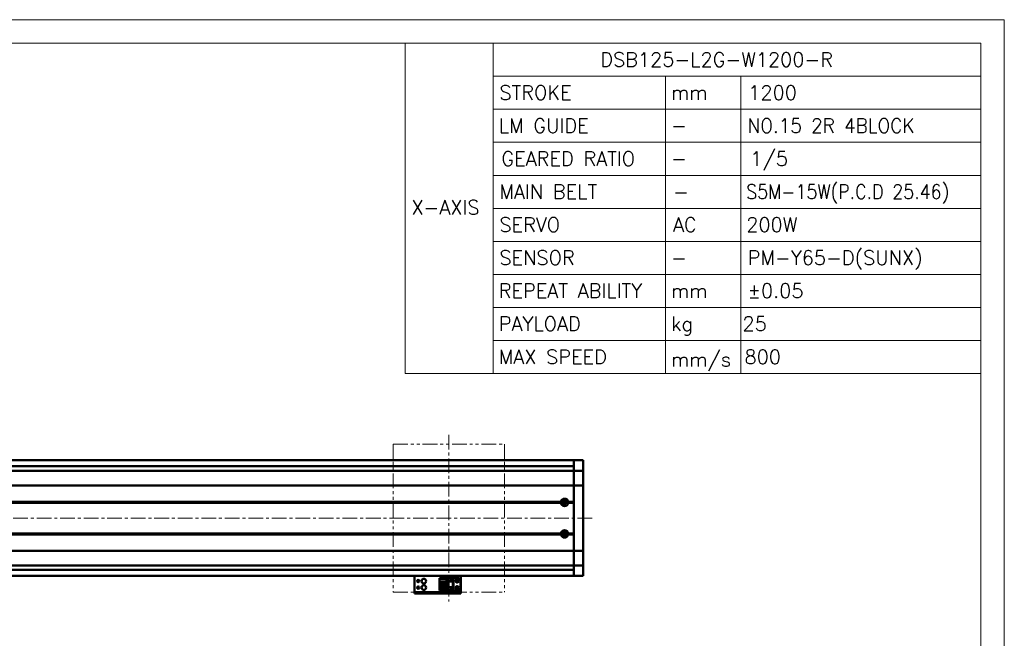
# Model space of a CAD drawing. Header units: millimetres. Extents: x 46891 to 50687, y 6223 to 10043.
# Tile 5 of 5: x 49624 to 50687, y 9374 to 10043. Entities that reach past the tile are written whole.
import ezdxf

# ---------------------------------------------------------------- set-up
doc = ezdxf.new("R2010")
doc.units = ezdxf.units.MM
doc.header["$LTSCALE"] = 0.5
doc.linetypes.add('CENTER', pattern=[50.8, 31.75, -6.35, 6.35, -6.35])
doc.linetypes.add('PHANTOM', pattern=[63.5, 31.75, -6.35, 6.35, -6.35, 6.35, -6.35])
doc.layers.get('0').update_dxf_attribs({"lineweight": 20})
doc.layers.add('1', color=1, linetype='CENTER', lineweight=13)
doc.layers.add('외형선(ISO)', color=7, linetype='Continuous', lineweight=50)
doc.styles.add('DSR TEXT', font='romans.shx', dxfattribs={"bigfont": 'whgtxt.shx'})

# ---------------------------------------------------------------- blocks, each defined once
blk = doc.blocks.new('A$C1C1952E1')
for p, q in [((293, 292), (293, 222)), ((311.67, 292), (311.67, 222)), ((311.67, 285), (415, 285)), ((348.18, 285), (348.18, 222)), ((364.13, 285), (364.13, 222)), ((311.67, 278), (415, 278)), ((311.67, 271), (415, 271)), ((311.67, 264), (415, 264)), ((311.67, 257), (415, 257)), ((311.67, 250), (415, 250)), ((311.67, 243), (415, 243)), ((311.67, 236), (415, 236)), ((311.67, 229), (415, 229)), ((293, 222), (415, 222))]:
    blk.add_line(p, q)
at = {"color": 1}
blk.add_lwpolyline([(0, 0), (420, 0), (420, 297), (0, 297)], close=True, dxfattribs=at)
at = {"color": 3}
blk.add_lwpolyline([(5, 5), (415, 5), (415, 292), (5, 292)], close=True, dxfattribs=at)

msp = doc.modelspace()

# ---------------------------------------------------------------- linework, layer by layer
at = {"color": 6, "linetype": 'PHANTOM'}
for p, q in [((50027.25224, 9584.10868), (50147.25224, 9584.10868)), ((50027.25224, 9584.10868), (50027.25224, 9424.10868)), ((50147.25224, 9584.10868), (50147.25224, 9424.10868)), ((50027.25224, 9424.10868), (50147.25224, 9424.10868))]:
    msp.add_line(p, q, dxfattribs=at)
at = {"layer": '1'}
for p, q in [((50087.25224, 9594.10868), (50087.25224, 9414.10868)), ((50242.25224, 9504.10869), (48722.25224, 9504.10869))]:
    msp.add_line(p, q, dxfattribs=at)
at = {"layer": '외형선(ISO)'}
for p, q in [((50222.25224, 9566.60869), (48947.25224, 9566.60869)), ((50222.25224, 9563.60869), (50222.25224, 9566.60869)), ((50222.25224, 9566.60869), (50222.25224, 9563.60869)), ((50222.25224, 9566.60869), (50232.25224, 9566.60869)), ((50222.25224, 9563.60869), (50222.25224, 9561.74852)), ((50222.25224, 9561.74852), (50222.25224, 9563.60869)), ((50222.25224, 9560.84056), (50222.25224, 9561.74852)), ((50222.25224, 9555.56889), (50222.25224, 9560.84056)), ((50232.25224, 9563.60869), (50232.25224, 9566.60869)), ((50232.25224, 9563.60869), (50232.25224, 9561.74852)), ((50232.25224, 9561.74852), (50232.25224, 9560.84056)), ((50232.25224, 9560.84056), (50232.25224, 9555.56889)), ((48742.25224, 9555.10869), (50222.25224, 9555.10869)), ((50222.25224, 9560.10869), (48947.25224, 9560.10869)), ((50222.25224, 9555.10869), (50222.25224, 9555.56889)), ((50222.25224, 9555.10869), (50222.25224, 9552.40019)), ((50222.25224, 9555.10869), (50232.25224, 9555.10869)), ((50222.25224, 9552.40019), (50222.25224, 9555.10869)), ((50222.25224, 9552.40019), (50222.25224, 9539.80019)), ((50222.25224, 9539.80019), (50222.25224, 9552.40019)), ((50232.25224, 9555.56889), (50232.25224, 9555.10869)), ((50232.25224, 9552.40019), (50232.25224, 9555.10869)), ((50232.25224, 9539.80019), (50232.25224, 9552.40019)), ((48742.25224, 9539.3361), (50222.25224, 9539.3361)), ((50222.25224, 9539.3361), (50222.25224, 9539.80019)), ((50222.25224, 9539.80019), (50222.25224, 9539.3361)), ((50222.25224, 9539.3361), (50222.25224, 9537.3361)), ((50222.25224, 9539.3361), (50232.25224, 9539.3361)), ((50222.25224, 9537.3361), (50222.25224, 9539.3361)), ((50232.25224, 9539.80019), (50232.25224, 9539.3361)), ((50232.25224, 9537.3361), (50232.25224, 9539.3361)), ((50222.25224, 9470.88128), (50222.25224, 9537.3361)), ((50222.25224, 9537.3361), (50222.25224, 9521.60869)), ((50232.25224, 9537.3361), (50232.25224, 9470.88128)), ((48755.75224, 9521.10869), (50208.75224, 9521.10869)), ((48756.22087, 9521.60869), (50208.28362, 9521.60869)), ((48756.22087, 9520.60869), (50208.28362, 9520.60869)), ((50211.69259, 9522.10869), (50210.97645, 9522.10869)), ((50211.69259, 9522.63001), (50211.69259, 9519.58736)), ((50215.75224, 9521.10869), (50222.25224, 9521.10869)), ((50216.22087, 9521.60869), (50222.25224, 9521.60869)), ((50216.22087, 9520.60869), (50222.25224, 9520.60869)), ((50222.25224, 9520.60869), (50222.25224, 9487.60869)), ((48755.75224, 9487.10869), (50208.75224, 9487.10869)), ((48756.22087, 9487.60869), (50208.28362, 9487.60869)), ((48756.22087, 9486.60869), (50208.28362, 9486.60869)), ((50211.69259, 9486.10869), (50210.97645, 9486.10869)), ((50211.69259, 9488.63001), (50211.69259, 9485.58736)), ((50215.75224, 9487.10869), (50222.25224, 9487.10869)), ((50216.22087, 9487.60869), (50222.25224, 9487.60869)), ((50216.22087, 9486.60869), (50222.25224, 9486.60869)), ((50222.25224, 9486.60869), (50222.25224, 9470.88128)), ((48742.25224, 9468.88128), (50222.25224, 9468.88128)), ((50222.25224, 9470.88128), (50222.25224, 9468.88128)), ((50222.25224, 9468.88128), (50222.25224, 9470.88128)), ((50222.25224, 9468.41719), (50222.25224, 9468.88128)), ((50222.25224, 9468.88128), (50232.25224, 9468.88128)), ((50222.25224, 9468.88128), (50222.25224, 9468.41719)), ((50222.25224, 9468.41719), (50222.25224, 9455.81719)), ((50222.25224, 9455.81719), (50222.25224, 9468.41719)), ((50232.25224, 9468.88128), (50232.25224, 9470.88128)), ((50232.25224, 9468.88128), (50232.25224, 9468.41719)), ((50232.25224, 9455.81719), (50232.25224, 9468.41719)), ((50222.25224, 9455.81719), (50222.25224, 9453.10869)), ((50222.25224, 9453.10869), (50222.25224, 9455.81719)), ((50232.25224, 9453.10869), (50232.25224, 9455.81719)), ((48742.25224, 9453.10869), (50222.25224, 9453.10869)), ((50222.25224, 9448.10869), (48947.25224, 9448.10869)), ((50222.25224, 9452.64848), (50222.25224, 9453.10869)), ((50222.25224, 9453.10869), (50232.25224, 9453.10869)), ((50222.25224, 9447.37681), (50222.25224, 9452.64848)), ((50222.25224, 9446.46886), (50222.25224, 9447.37681)), ((50222.25224, 9446.46886), (50222.25224, 9444.60869)), ((50222.25224, 9444.60869), (50222.25224, 9446.46886)), ((50222.25224, 9441.60869), (50222.25224, 9444.60869)), ((50222.25224, 9444.60869), (50222.25224, 9441.60869)), ((50232.25224, 9453.10869), (50232.25224, 9452.64848)), ((50232.25224, 9452.64848), (50232.25224, 9447.37681)), ((50232.25224, 9447.37681), (50232.25224, 9446.46886)), ((50232.25224, 9446.46886), (50232.25224, 9444.60869)), ((50232.25224, 9441.60869), (50232.25224, 9444.60869)), ((50222.25224, 9441.60869), (48947.25224, 9441.60869)), ((50050.25224, 9441.60868), (50050.25224, 9439.60871)), ((50050.25224, 9424.70871), (50050.25224, 9439.60871)), ((50077.05224, 9439.3087), (50086.25224, 9439.3087)), ((50077.05224, 9438.5087), (50077.05224, 9439.3087)), ((50085.35224, 9438.5087), (50077.05224, 9438.5087)), ((50077.05224, 9438.0087), (50077.05224, 9438.5087)), ((50077.05224, 9438.0087), (50077.05224, 9435.4087)), ((50084.85224, 9438.0087), (50077.05224, 9438.0087)), ((50077.05224, 9435.4087), (50077.05224, 9429.8087)), ((50083.25224, 9435.4087), (50077.05224, 9435.4087)), ((50078.35224, 9429.8087), (50078.35224, 9435.4087)), ((50078.85224, 9435.0587), (50078.85224, 9435.4087)), ((50078.85224, 9435.0587), (50078.85224, 9430.1587)), ((50083.25224, 9435.0587), (50078.85224, 9435.0587)), ((50081.65224, 9433.4087), (50079.81224, 9433.4087)), ((50079.81224, 9433.4087), (50079.81224, 9431.8087)), ((50081.65224, 9431.8087), (50081.65224, 9433.4087)), ((50083.25224, 9429.8087), (50083.25224, 9435.4087)), ((50085.35224, 9438.5087), (50084.85224, 9438.0087)), ((50084.85224, 9427.2087), (50084.85224, 9438.0087)), ((50085.35224, 9426.7087), (50085.35224, 9438.5087)), ((50086.25224, 9439.30872), (50086.25224, 9435.60872)), ((50086.25224, 9439.30872), (50092.25224, 9439.30872)), ((50086.25224, 9435.60872), (50092.25224, 9435.60872)), ((50086.25224, 9429.60872), (50086.25224, 9435.6087)), ((50086.75224, 9435.6087), (50086.25224, 9435.6087)), ((50086.75224, 9435.6087), (50087.05224, 9435.6087)), ((50086.75224, 9429.60872), (50086.75224, 9435.6087)), ((50087.05224, 9435.6087), (50091.45224, 9435.6087)), ((50087.05224, 9435.6087), (50087.05224, 9429.60872)), ((50088.65224, 9437.80872), (50089.25224, 9436.60872)), ((50088.85224, 9437.80872), (50088.65224, 9437.80872)), ((50088.85224, 9438.20872), (50088.85224, 9437.80872)), ((50089.65224, 9438.20872), (50088.85224, 9438.20872)), ((50089.25224, 9436.60872), (50089.85224, 9437.80872)), ((50089.65224, 9437.80872), (50089.65224, 9438.20872)), ((50089.85224, 9437.80872), (50089.65224, 9437.80872)), ((50091.45224, 9429.60872), (50091.45224, 9435.6087)), ((50091.45224, 9435.6087), (50091.75224, 9435.6087)), ((50092.25224, 9435.6087), (50091.75224, 9435.6087)), ((50091.75224, 9435.6087), (50091.75224, 9429.60872)), ((50092.25224, 9439.30872), (50092.25224, 9435.60872)), ((50097.75224, 9439.30869), (50092.25224, 9439.30869)), ((50092.25224, 9429.60872), (50092.25224, 9435.6087)), ((50099.75224, 9437.30869), (50099.75224, 9427.90869)), ((50100.25224, 9439.60871), (50100.25224, 9441.60868)), ((50100.25224, 9439.60871), (50100.25224, 9424.70871)), ((50222.25224, 9441.60869), (50232.25224, 9441.60869)), ((50050.25224, 9424.20873), (50050.25224, 9424.70871)), ((50050.25224, 9424.20873), (50050.25224, 9422.60873)), ((50050.25224, 9422.60871), (50050.25224, 9422.60873)), ((50050.25224, 9422.60871), (50100.25224, 9422.60871)), ((50053.25224, 9424.20873), (50097.25224, 9424.20873)), ((50053.25224, 9422.60873), (50097.25224, 9422.60873)), ((50077.05224, 9429.8087), (50077.05224, 9427.2087)), ((50077.05224, 9429.8087), (50083.25224, 9429.8087)), ((50077.05224, 9426.7087), (50077.05224, 9427.2087)), ((50077.05224, 9427.2087), (50084.85224, 9427.2087)), ((50077.05224, 9426.7087), (50085.35224, 9426.7087)), ((50077.05224, 9425.9087), (50077.05224, 9426.7087)), ((50077.05224, 9425.9087), (50086.25224, 9425.9087)), ((50077.05224, 9425.90869), (50092.25224, 9425.90869)), ((50078.85224, 9430.1587), (50083.25224, 9430.1587)), ((50078.85224, 9429.8087), (50078.85224, 9430.1587)), ((50079.81224, 9431.8087), (50081.65224, 9431.8087)), ((50085.35224, 9426.7087), (50084.85224, 9427.2087)), ((50086.25224, 9429.60872), (50086.25224, 9425.90872)), ((50086.25224, 9429.60872), (50092.25224, 9429.60872)), ((50086.25224, 9425.90872), (50092.25224, 9425.90872)), ((50088.65224, 9428.20872), (50089.25224, 9427.00872)), ((50088.85224, 9428.20872), (50088.65224, 9428.20872)), ((50088.85224, 9428.60872), (50088.85224, 9428.20872)), ((50089.65224, 9428.60872), (50088.85224, 9428.60872)), ((50089.25224, 9427.00872), (50089.85224, 9428.20872)), ((50089.65224, 9428.20872), (50089.65224, 9428.60872)), ((50089.85224, 9428.20872), (50089.65224, 9428.20872)), ((50092.25224, 9429.60872), (50092.25224, 9425.90872)), ((50092.25224, 9425.90872), (50092.25224, 9425.90869)), ((50097.75224, 9425.90869), (50092.25224, 9425.90869)), ((50100.25224, 9424.70871), (50100.25224, 9424.20873)), ((50100.25224, 9422.60873), (50100.25224, 9424.20873))]:
    msp.add_line(p, q, dxfattribs=at)
for centre, radius in [((50212.25224, 9521.10869), 2.25), ((50212.25224, 9521.10869), 1.621), ((50212.25224, 9487.10869), 2.25), ((50212.25224, 9487.10869), 1.621), ((50054.25224, 9436.10869), 1.2295), ((50060.25224, 9436.10869), 2.5), ((50096.25224, 9436.10869), 1.75), ((50096.25224, 9436.10869), 1.2295), ((50054.25224, 9429.10869), 1.2295), ((50060.25224, 9429.10869), 2.5), ((50096.25224, 9429.10869), 1.75), ((50096.25224, 9429.10869), 1.2295)]:
    msp.add_circle(centre, radius, dxfattribs=at)
for centre, radius, start, end in [((50212.25224, 9521.10869), 4, 7.18075578, 172.81924422), ((50212.25224, 9521.10869), 4, 187.18075578, 352.81924422), ((50212.25224, 9487.10869), 4, 7.18075578, 172.81924422), ((50212.25224, 9487.10869), 4, 187.18075572, 352.81924428), ((50097.75224, 9437.30869), 2, 0, 90), ((50097.75224, 9427.90869), 2, 270, 0)]:
    msp.add_arc(centre, radius, start, end, dxfattribs=at)
for centre, major_axis, start_param, end_param in [((50053.25224, 9424.20873), (-3, 0), 4.7123889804, 6.2831850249), ((50053.25224, 9422.60873), (-3, 0), 4.7123890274, 6.2831854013), ((50097.25224, 9424.20873), (3, 0), 0.0000005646, 1.5707966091), ((50097.25224, 9422.60873), (3, 0), 0, 1.5707963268)]:
    msp.add_ellipse(centre, major_axis=major_axis, ratio=0.00001, start_param=start_param, end_param=end_param, dxfattribs=at)
for points in [[(50208.75224, 9521.10869), (50208.51793, 9521.343), (50208.28362, 9521.60869)], [(50208.28362, 9520.60869), (50208.51793, 9520.87437), (50208.75224, 9521.10869)], [(50216.22087, 9521.60869), (50215.98656, 9521.343), (50215.75224, 9521.10869)], [(50215.75224, 9521.10869), (50215.98656, 9520.87437), (50216.22087, 9520.60869)], [(50208.75224, 9487.10869), (50208.51793, 9487.343), (50208.28362, 9487.60869)], [(50208.28362, 9486.60869), (50208.51793, 9486.87437), (50208.75224, 9487.10869)], [(50216.22087, 9487.60869), (50215.98656, 9487.343), (50215.75224, 9487.10869)], [(50215.75224, 9487.10869), (50215.98656, 9486.87437), (50216.22087, 9486.60869)]]:
    msp.add_open_spline(points, degree=2, dxfattribs=at)

# ---------------------------------------------------------------- block references
at = {"xscale": 5.096520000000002, "yscale": 5.096520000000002, "zscale": 5.096520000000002}
msp.add_blockref('A$C1C1952E1', (48546.67132, 8528.99552), dxfattribs=at)

# ---------------------------------------------------------------- texts
at = {"color": 3, "style": 'DSR TEXT'}
for s, height, p in [('DSB125-L2G-W1200-R', 15.3167414, (50250.80009, 9991.89676)), ('STROKE', 15.316741, (50141.84332, 9956.22112)), ('LM GUIDE', 15.316741, (50141.11396, 9920.54548)), ('MAIN BELT', 15.316741, (50141.84332, 9849.1942)), ('X-AXIS', 15.316741, (50046.82033, 9832.24682)), ('SERVO', 15.316741, (50141.84332, 9813.51856)), ('SENSOR', 15.316741, (50141.84332, 9777.84292)), ('REPEAT ABILITY', 15.3167414, (50141.11396, 9742.16728)), ('PAYLOAD', 15.316741, (50141.11396, 9706.49164)), ('MAX SPEED', 15.316741, (50141.11396, 9670.816))]:
    msp.add_text(s, height=height, dxfattribs=at).set_placement(p)
at = {"color": 7, "style": 'DSR TEXT'}
for s, height, p in [('mm', 15.316741, (50327.20045, 9956.22112)), ('1200', 15.316741, (50410.68801, 9956.22112)), ('-', 15.31674, (50327.20045, 9920.54548)), ('-', 15.31674, (50327.20045, 9884.86984)), ('-', 15.31674, (50329.38856, 9849.1942)), ('AC', 15.316741, (50329.38856, 9813.51856)), ('200W', 15.316741, (50408.49991, 9813.51856)), ('PM-Y65-D(SUNX)', 15.3167414, (50409.95864, 9777.84292)), ('-', 15.31674, (50327.20045, 9777.84292)), ('mm', 15.316741, (50327.20045, 9742.16728)), ('±0.05', 15.316741, (50409.95864, 9742.16728)), ('kg', 15.316741, (50327.20045, 9706.49164)), ('25', 15.316741, (50404.44017, 9706.49164)), ('mm/s', 15.316741, (50327.20045, 9667.89852)), ('800', 15.316741, (50406.62828, 9670.816))]:
    msp.add_text(s, height=height, dxfattribs=at).set_placement(p)
for s, width, p in [('NO.15 2R 4BLOCK', 0.95, (50409.95864, 9920.54548)), ('S5M-15W(P.C.D 25.46)', 0.9, (50408.49991, 9849.1942))]:
    msp.add_text(s, height=15.3167414, dxfattribs=dict(at, width=width)).set_placement(p)
at = {"color": 7, "insert": (50412.87612, 9900.18658), "char_height": 15.316741, "attachment_point": 1, "style": 'DSR TEXT'}
msp.add_mtext('1/5', dxfattribs=at)
at = {"color": 3, "insert": (50144.03143, 9900.18658), "char_height": 15.3167414, "attachment_point": 1, "style": 'DSR TEXT'}
msp.add_mtext('GEARED RATIO', dxfattribs=at)

doc.saveas('drawing.dxf')
